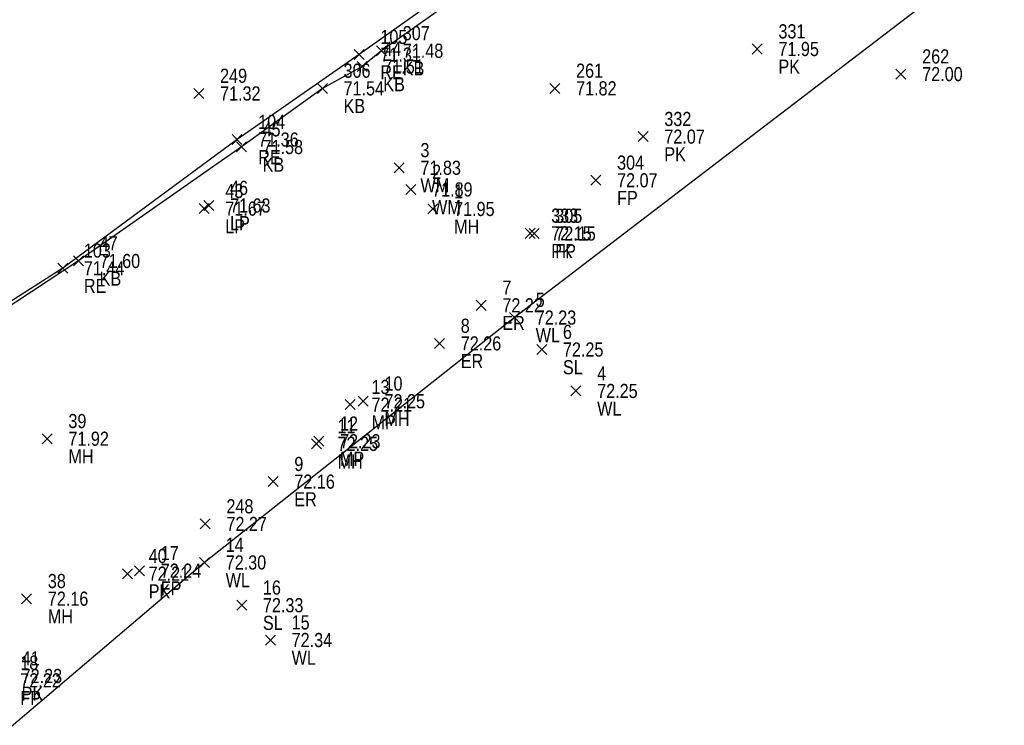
# Model space of a CAD drawing. Header units: feet. Extents: x 663429 to 663605, y 733160 to 733290.
# Tile 28 of 45: x 663527 to 663541, y 733211 to 733221. Entities that reach past the tile are written whole.
import ezdxf

# ---------------------------------------------------------------- set-up
doc = ezdxf.new("R2010")
doc.units = ezdxf.units.FT
doc.header["$MEASUREMENT"] = 0
doc.layers.get('0').update_dxf_attribs({"linetype": 'CONTINUOUS'})
for name, color, linetype in [('KERB', 7, 'CONTINUOUS'), ('LAMPOST', 7, 'CONTINUOUS'), ('MANHOLE', 7, 'CONTINUOUS'), ('MINI PILLAR', 7, 'CONTINUOUS'), ('PNTDESC', 3, 'CONTINUOUS'), ('PNTELEV', 5, 'CONTINUOUS'), ('PNTNO', 7, 'CONTINUOUS'), ('PNTS', 1, 'CONTINUOUS'), ('ROAD EDGE', 1, 'CONTINUOUS'), ('SPOT LEVEL', 7, 'CONTINUOUS'), ('WALL', 7, 'CONTINUOUS'), ('WATER METER', 7, 'CONTINUOUS')]:
    doc.layers.add(name, color=color, linetype=linetype)
doc.styles.add('PTXT', font='ARIALN.TTF', dxfattribs={"width": 0.75})

# ---------------------------------------------------------------- blocks, each defined once
blk = doc.blocks.new('SPT10')
at = {"color": 0, "linetype": 'Continuous'}
for p, q in [((-0.354, -0.354), (0.354, 0.354)), ((0.354, -0.354), (-0.354, 0.354))]:
    blk.add_line(p, q, dxfattribs=at)
blk = doc.blocks.new('SRVPNO2')
at = {"layer": 'PNTDESC', "style": 'PTXT'}
blk.add_attdef('DESC2', (1.5, -1.75), '', height=1, dxfattribs=at)
at = {"layer": 'PNTNO', "style": 'PTXT'}
for tag in ['ELEV2', 'PT#']:
    blk.add_attdef(tag, (1.5, 0.75), '', height=1, dxfattribs=at)

msp = doc.modelspace()

# ---------------------------------------------------------------- linework, layer by layer
at = {"linetype": 'ByBlock'}
for points in [[(663595.333, 733266.443, 71.324), (663578.081, 733252.09, 71.62), (663573.641, 733248.493, 71.636), (663568.948, 733244.461, 71.547), (663564.495, 733241.015, 71.57), (663556.419, 733234.428, 71.933), (663552.066, 733230.916, 71.948), (663547.151, 733226.853, 71.926), (663542.895, 733223.289, 71.934), (663534.343, 733216.748, 72.23), (663529.952, 733213.282, 72.3), (663524.942, 733209.031, 72.237), (663520.673, 733205.554, 72.258), (663513.258, 733203.154, 72.534), (663507.803, 733202.218, 72.557), (663501.626, 733201.165, 72.587), (663496.074, 733200.201, 72.553)], [(663544.285, 733229.186, 71.592), (663542.287, 733227.757, 71.547), (663541.095, 733226.923, 71.492), (663539.613, 733225.637, 71.392), (663538.121, 733224.508, 71.311), (663536.615, 733223.474, 71.339), (663534.522, 733221.984, 71.371), (663532.46, 733220.524, 71.483), (663532.184, 733220.301, 71.505), (663531.621, 733219.992, 71.541), (663530.474, 733219.162, 71.576), (663528.167, 733217.549, 71.6), (663526.178, 733216.245, 71.607), (663524.513, 733215.3, 71.589), (663522.635, 733214.387, 71.632), (663520.694, 733213.656, 71.671), (663518.32, 733212.996, 71.641)]]:
    msp.add_polyline3d(points, dxfattribs=at)
at = {"color": 1, "linetype": 'ByBlock'}
msp.add_polyline3d([(663564.632, 733245.244, 71.335), (663561.469, 733242.626, 71.391), (663558.929, 733240.626, 71.382), (663555.023, 733237.478, 71.501), (663551.955, 733235.209, 71.417), (663549.132, 733233.014, 71.481), (663544.91, 733229.664, 71.523), (663542.532, 733228.085, 71.371), (663539.943, 733226.049, 71.22), (663538.36, 733224.878, 71.031), (663532.143, 733220.47, 71.314), (663530.412, 733219.268, 71.356), (663527.943, 733217.446, 71.44), (663525.247, 733215.724, 71.381), (663522.246, 733214.323, 71.439), (663519.94, 733213.49, 71.441), (663516.997, 733212.866, 71.442)], dxfattribs=at)
at = {"layer": 'KERB'}
for p in [(663532.46, 733220.524, 71.483), (663532.184, 733220.301, 71.505), (663531.621, 733219.992, 71.541), (663530.474, 733219.162, 71.576), (663528.167, 733217.549, 71.6)]:
    msp.add_point(p, dxfattribs=at)
at = {"layer": 'LAMPOST'}
for p in [(663530.013, 733218.334, 71.634), (663529.946, 733218.29, 71.668)]:
    msp.add_point(p, dxfattribs=at)
at = {"layer": 'MANHOLE'}
for p in [(663533.187, 733218.285, 71.952), (663532.201, 733215.564, 72.246), (663527.724, 733215.033, 71.922), (663531.536, 733214.961, 72.247), (663527.433, 733212.769, 72.156)]:
    msp.add_point(p, dxfattribs=at)
at = {"layer": 'MINI PILLAR'}
for p in [(663532.017, 733215.516, 72.21), (663531.571, 733214.998, 72.23)]:
    msp.add_point(p, dxfattribs=at)
at = {"layer": 'PNTS'}
for p in [(663537.78, 733220.549, 71.954), (663539.816, 733220.194, 71.996), (663534.914, 733219.992, 71.819), (663529.872, 733219.92, 71.316), (663536.164, 733219.309, 72.07), (663535.495, 733218.691, 72.073), (663534.562, 733217.94, 72.151), (663534.62, 733217.938, 72.151), (663533.87, 733216.921, 72.221), (663533.281, 733216.382, 72.255), (663530.924, 733214.426, 72.164), (663529.962, 733213.827, 72.268), (663529.032, 733213.165, 72.237), (663528.861, 733213.123, 72.21)]:
    msp.add_point(p, dxfattribs=at)
at = {"layer": 'ROAD EDGE'}
for p in [(663532.143, 733220.47, 71.314), (663530.412, 733219.268, 71.356), (663527.943, 733217.446, 71.44)]:
    msp.add_point(p, dxfattribs=at)
at = {"layer": 'SPOT LEVEL'}
for p in [(663534.728, 733216.295, 72.25), (663530.479, 733212.677, 72.334)]:
    msp.add_point(p, dxfattribs=at)
at = {"layer": 'WALL'}
for p in [(663534.343, 733216.748, 72.23), (663535.213, 733215.709, 72.247), (663529.952, 733213.282, 72.3), (663530.886, 733212.184, 72.343)]:
    msp.add_point(p, dxfattribs=at)
at = {"layer": 'WATER METER'}
for p in [(663532.71, 733218.868, 71.832), (663532.875, 733218.561, 71.89)]:
    msp.add_point(p, dxfattribs=at)

# ---------------------------------------------------------------- block references
at = {"layer": 'KERB'}
ref = msp.add_blockref('SRVPNO2', (663532.46, 733220.524, 71.483), dxfattribs=dict(at, xscale=0.2, yscale=0.2, zscale=0.2))
ref.add_attrib('PT#', '307', (663532.76, 733220.674, 57.187), dxfattribs={"layer": 'PNTNO', "height": 0.2, "style": 'PTXT'})
ref.add_attrib('ELEV2', '71.48', (663532.76, 733220.424, 57.187), dxfattribs={"layer": 'PNTELEV', "height": 0.2, "style": 'PTXT'})
ref.add_attrib('DESC2', 'KB', (663532.76, 733220.174, 57.187), dxfattribs={"layer": 'PNTDESC', "height": 0.2, "style": 'PTXT'})
at = {"layer": 'KERB', "xscale": 0.2, "yscale": 0.2, "zscale": 0.2}
for p in [(663532.46, 733220.524, 71.483), (663532.184, 733220.301, 71.505), (663531.621, 733219.992, 71.541), (663530.474, 733219.162, 71.576), (663528.167, 733217.549, 71.6)]:
    msp.add_blockref('SPT10', p, dxfattribs=at)
at = {"layer": 'KERB'}
ref = msp.add_blockref('SRVPNO2', (663532.184, 733220.301, 71.505), dxfattribs=dict(at, xscale=0.2, yscale=0.2, zscale=0.2))
ref.add_attrib('PT#', '44', (663532.484, 733220.451, 71.505), dxfattribs={"layer": 'PNTNO', "height": 0.2, "style": 'PTXT'})
ref.add_attrib('ELEV2', '71.51', (663532.484, 733220.201, 71.505), dxfattribs={"layer": 'PNTELEV', "height": 0.2, "style": 'PTXT'})
ref.add_attrib('DESC2', 'KB', (663532.484, 733219.951, 71.505), dxfattribs={"layer": 'PNTDESC', "height": 0.2, "style": 'PTXT'})
ref = msp.add_blockref('SRVPNO2', (663531.621, 733219.992, 71.541), dxfattribs=dict(at, xscale=0.2, yscale=0.2, zscale=0.2))
ref.add_attrib('PT#', '306', (663531.921, 733220.142, 57.233), dxfattribs={"layer": 'PNTNO', "height": 0.2, "style": 'PTXT'})
ref.add_attrib('ELEV2', '71.54', (663531.921, 733219.892, 57.233), dxfattribs={"layer": 'PNTELEV', "height": 0.2, "style": 'PTXT'})
ref.add_attrib('DESC2', 'KB', (663531.921, 733219.642, 57.233), dxfattribs={"layer": 'PNTDESC', "height": 0.2, "style": 'PTXT'})
ref = msp.add_blockref('SRVPNO2', (663530.474, 733219.162, 71.576), dxfattribs=dict(at, xscale=0.2, yscale=0.2, zscale=0.2))
ref.add_attrib('PT#', '45', (663530.774, 733219.312, 71.576), dxfattribs={"layer": 'PNTNO', "height": 0.2, "style": 'PTXT'})
ref.add_attrib('ELEV2', '71.58', (663530.774, 733219.062, 71.576), dxfattribs={"layer": 'PNTELEV', "height": 0.2, "style": 'PTXT'})
ref.add_attrib('DESC2', 'KB', (663530.774, 733218.812, 71.576), dxfattribs={"layer": 'PNTDESC', "height": 0.2, "style": 'PTXT'})
ref = msp.add_blockref('SRVPNO2', (663528.167, 733217.549, 71.6), dxfattribs=dict(at, xscale=0.2, yscale=0.2, zscale=0.2))
ref.add_attrib('PT#', '47', (663528.467, 733217.699, 71.6), dxfattribs={"layer": 'PNTNO', "height": 0.2, "style": 'PTXT'})
ref.add_attrib('ELEV2', '71.60', (663528.467, 733217.449, 71.6), dxfattribs={"layer": 'PNTELEV', "height": 0.2, "style": 'PTXT'})
ref.add_attrib('DESC2', 'KB', (663528.467, 733217.199, 71.6), dxfattribs={"layer": 'PNTDESC', "height": 0.2, "style": 'PTXT'})
at = {"layer": 'LAMPOST'}
ref = msp.add_blockref('SRVPNO2', (663529.946, 733218.29, 71.668), dxfattribs=dict(at, xscale=0.2, yscale=0.2, zscale=0.2))
ref.add_attrib('PT#', '43', (663530.246, 733218.44, 71.668), dxfattribs={"layer": 'PNTNO', "height": 0.2, "style": 'PTXT'})
ref.add_attrib('ELEV2', '71.67', (663530.246, 733218.19, 71.668), dxfattribs={"layer": 'PNTELEV', "height": 0.2, "style": 'PTXT'})
ref.add_attrib('DESC2', 'LP', (663530.246, 733217.94, 71.668), dxfattribs={"layer": 'PNTDESC', "height": 0.2, "style": 'PTXT'})
ref = msp.add_blockref('SRVPNO2', (663530.013, 733218.334, 71.634), dxfattribs=dict(at, xscale=0.2, yscale=0.2, zscale=0.2))
ref.add_attrib('PT#', '46', (663530.313, 733218.484, 71.634), dxfattribs={"layer": 'PNTNO', "height": 0.2, "style": 'PTXT'})
ref.add_attrib('ELEV2', '71.63', (663530.313, 733218.234, 71.634), dxfattribs={"layer": 'PNTELEV', "height": 0.2, "style": 'PTXT'})
ref.add_attrib('DESC2', 'LP', (663530.313, 733217.984, 71.634), dxfattribs={"layer": 'PNTDESC', "height": 0.2, "style": 'PTXT'})
at = {"layer": 'LAMPOST', "xscale": 0.2, "yscale": 0.2, "zscale": 0.2}
for p in [(663529.946, 733218.29, 71.668), (663530.013, 733218.334, 71.634)]:
    msp.add_blockref('SPT10', p, dxfattribs=at)
at = {"layer": 'MANHOLE'}
ref = msp.add_blockref('SRVPNO2', (663533.187, 733218.285, 71.952), dxfattribs=dict(at, xscale=0.2, yscale=0.2, zscale=0.2))
ref.add_attrib('PT#', '1', (663533.487, 733218.435, 71.952), dxfattribs={"layer": 'PNTNO', "height": 0.2, "style": 'PTXT'})
ref.add_attrib('ELEV2', '71.95', (663533.487, 733218.185, 71.952), dxfattribs={"layer": 'PNTELEV', "height": 0.2, "style": 'PTXT'})
ref.add_attrib('DESC2', 'MH', (663533.487, 733217.935, 71.952), dxfattribs={"layer": 'PNTDESC', "height": 0.2, "style": 'PTXT'})
at = {"layer": 'MANHOLE', "xscale": 0.2, "yscale": 0.2, "zscale": 0.2}
for p in [(663533.187, 733218.285, 71.952), (663532.201, 733215.564, 72.246), (663527.724, 733215.033, 71.922), (663531.536, 733214.961, 72.247), (663527.433, 733212.769, 72.156)]:
    msp.add_blockref('SPT10', p, dxfattribs=at)
at = {"layer": 'MANHOLE'}
ref = msp.add_blockref('SRVPNO2', (663532.201, 733215.564, 72.246), dxfattribs=dict(at, xscale=0.2, yscale=0.2, zscale=0.2))
ref.add_attrib('PT#', '10', (663532.501, 733215.714, 72.246), dxfattribs={"layer": 'PNTNO', "height": 0.2, "style": 'PTXT'})
ref.add_attrib('ELEV2', '72.25', (663532.501, 733215.464, 72.246), dxfattribs={"layer": 'PNTELEV', "height": 0.2, "style": 'PTXT'})
ref.add_attrib('DESC2', 'MH', (663532.501, 733215.214, 72.246), dxfattribs={"layer": 'PNTDESC', "height": 0.2, "style": 'PTXT'})
ref = msp.add_blockref('SRVPNO2', (663527.724, 733215.033, 71.922), dxfattribs=dict(at, xscale=0.2, yscale=0.2, zscale=0.2))
ref.add_attrib('PT#', '39', (663528.024, 733215.183, 71.922), dxfattribs={"layer": 'PNTNO', "height": 0.2, "style": 'PTXT'})
ref.add_attrib('ELEV2', '71.92', (663528.024, 733214.933, 71.922), dxfattribs={"layer": 'PNTELEV', "height": 0.2, "style": 'PTXT'})
ref.add_attrib('DESC2', 'MH', (663528.024, 733214.683, 71.922), dxfattribs={"layer": 'PNTDESC', "height": 0.2, "style": 'PTXT'})
ref = msp.add_blockref('SRVPNO2', (663531.536, 733214.961, 72.247), dxfattribs=dict(at, xscale=0.2, yscale=0.2, zscale=0.2))
ref.add_attrib('PT#', '11', (663531.836, 733215.111, 72.247), dxfattribs={"layer": 'PNTNO', "height": 0.2, "style": 'PTXT'})
ref.add_attrib('ELEV2', '72.25', (663531.836, 733214.861, 72.247), dxfattribs={"layer": 'PNTELEV', "height": 0.2, "style": 'PTXT'})
ref.add_attrib('DESC2', 'MH', (663531.836, 733214.611, 72.247), dxfattribs={"layer": 'PNTDESC', "height": 0.2, "style": 'PTXT'})
ref = msp.add_blockref('SRVPNO2', (663527.433, 733212.769, 72.156), dxfattribs=dict(at, xscale=0.2, yscale=0.2, zscale=0.2))
ref.add_attrib('PT#', '38', (663527.733, 733212.919, 72.156), dxfattribs={"layer": 'PNTNO', "height": 0.2, "style": 'PTXT'})
ref.add_attrib('ELEV2', '72.16', (663527.733, 733212.669, 72.156), dxfattribs={"layer": 'PNTELEV', "height": 0.2, "style": 'PTXT'})
ref.add_attrib('DESC2', 'MH', (663527.733, 733212.419, 72.156), dxfattribs={"layer": 'PNTDESC', "height": 0.2, "style": 'PTXT'})
at = {"layer": 'MINI PILLAR'}
ref = msp.add_blockref('SRVPNO2', (663532.017, 733215.516, 72.21), dxfattribs=dict(at, xscale=0.2, yscale=0.2, zscale=0.2))
ref.add_attrib('PT#', '13', (663532.317, 733215.666, 72.21), dxfattribs={"layer": 'PNTNO', "height": 0.2, "style": 'PTXT'})
ref.add_attrib('ELEV2', '72.21', (663532.317, 733215.416, 72.21), dxfattribs={"layer": 'PNTELEV', "height": 0.2, "style": 'PTXT'})
ref.add_attrib('DESC2', 'MP', (663532.317, 733215.166, 72.21), dxfattribs={"layer": 'PNTDESC', "height": 0.2, "style": 'PTXT'})
at = {"layer": 'MINI PILLAR', "xscale": 0.2, "yscale": 0.2, "zscale": 0.2}
for p in [(663532.017, 733215.516, 72.21), (663531.571, 733214.998, 72.23)]:
    msp.add_blockref('SPT10', p, dxfattribs=at)
at = {"layer": 'MINI PILLAR'}
ref = msp.add_blockref('SRVPNO2', (663531.571, 733214.998, 72.23), dxfattribs=dict(at, xscale=0.2, yscale=0.2, zscale=0.2))
ref.add_attrib('PT#', '12', (663531.871, 733215.148, 72.23), dxfattribs={"layer": 'PNTNO', "height": 0.2, "style": 'PTXT'})
ref.add_attrib('ELEV2', '72.23', (663531.871, 733214.898, 72.23), dxfattribs={"layer": 'PNTELEV', "height": 0.2, "style": 'PTXT'})
ref.add_attrib('DESC2', 'MP', (663531.871, 733214.648, 72.23), dxfattribs={"layer": 'PNTDESC', "height": 0.2, "style": 'PTXT'})
at = {"layer": 'PNTS'}
ref = msp.add_blockref('SRVPNO2', (663537.78, 733220.549, 71.954), dxfattribs=dict(at, xscale=0.2, yscale=0.2, zscale=0.2))
ref.add_attrib('PT#', '331', (663538.08, 733220.699, 57.563), dxfattribs={"layer": 'PNTNO', "height": 0.2, "style": 'PTXT'})
ref.add_attrib('ELEV2', '71.95', (663538.08, 733220.449, 57.563), dxfattribs={"layer": 'PNTELEV', "height": 0.2, "style": 'PTXT'})
ref.add_attrib('DESC2', 'PK', (663538.08, 733220.199, 57.563), dxfattribs={"layer": 'PNTDESC', "height": 0.2, "style": 'PTXT'})
at = {"layer": 'PNTS', "xscale": 0.2, "yscale": 0.2, "zscale": 0.2}
for p in [(663537.78, 733220.549, 71.954), (663539.816, 733220.194, 71.996), (663529.872, 733219.92, 71.316), (663534.914, 733219.992, 71.819), (663536.164, 733219.309, 72.07), (663535.495, 733218.691, 72.073), (663534.562, 733217.94, 72.151), (663534.62, 733217.938, 72.151), (663533.87, 733216.921, 72.221), (663533.281, 733216.382, 72.255), (663530.924, 733214.426, 72.164), (663529.962, 733213.827, 72.268), (663528.861, 733213.123, 72.21), (663529.032, 733213.165, 72.237)]:
    msp.add_blockref('SPT10', p, dxfattribs=at)
at = {"layer": 'PNTS'}
ref = msp.add_blockref('SRVPNO2', (663539.816, 733220.194, 71.996), dxfattribs=dict(at, xscale=0.2, yscale=0.2, zscale=0.2))
ref.add_attrib('PT#', '262', (663540.116, 733220.344, 57.597), dxfattribs={"layer": 'PNTNO', "height": 0.2, "style": 'PTXT'})
ref.add_attrib('ELEV2', '72.00', (663540.116, 733220.094, 57.597), dxfattribs={"layer": 'PNTELEV', "height": 0.2, "style": 'PTXT'})
ref = msp.add_blockref('SRVPNO2', (663529.872, 733219.92, 71.316), dxfattribs=dict(at, xscale=0.2, yscale=0.2, zscale=0.2))
ref.add_attrib('PT#', '249', (663530.172, 733220.07, 57.053), dxfattribs={"layer": 'PNTNO', "height": 0.2, "style": 'PTXT'})
ref.add_attrib('ELEV2', '71.32', (663530.172, 733219.82, 57.053), dxfattribs={"layer": 'PNTELEV', "height": 0.2, "style": 'PTXT'})
ref = msp.add_blockref('SRVPNO2', (663534.914, 733219.992, 71.819), dxfattribs=dict(at, xscale=0.2, yscale=0.2, zscale=0.2))
ref.add_attrib('PT#', '261', (663535.214, 733220.142, 57.455), dxfattribs={"layer": 'PNTNO', "height": 0.2, "style": 'PTXT'})
ref.add_attrib('ELEV2', '71.82', (663535.214, 733219.892, 57.455), dxfattribs={"layer": 'PNTELEV', "height": 0.2, "style": 'PTXT'})
ref = msp.add_blockref('SRVPNO2', (663536.164, 733219.309, 72.07), dxfattribs=dict(at, xscale=0.2, yscale=0.2, zscale=0.2))
ref.add_attrib('PT#', '332', (663536.464, 733219.459, 57.656), dxfattribs={"layer": 'PNTNO', "height": 0.2, "style": 'PTXT'})
ref.add_attrib('ELEV2', '72.07', (663536.464, 733219.209, 57.656), dxfattribs={"layer": 'PNTELEV', "height": 0.2, "style": 'PTXT'})
ref.add_attrib('DESC2', 'PK', (663536.464, 733218.959, 57.656), dxfattribs={"layer": 'PNTDESC', "height": 0.2, "style": 'PTXT'})
ref = msp.add_blockref('SRVPNO2', (663535.495, 733218.691, 72.073), dxfattribs=dict(at, xscale=0.2, yscale=0.2, zscale=0.2))
ref.add_attrib('PT#', '304', (663535.795, 733218.841, 57.658), dxfattribs={"layer": 'PNTNO', "height": 0.2, "style": 'PTXT'})
ref.add_attrib('ELEV2', '72.07', (663535.795, 733218.591, 57.658), dxfattribs={"layer": 'PNTELEV', "height": 0.2, "style": 'PTXT'})
ref.add_attrib('DESC2', 'FP', (663535.795, 733218.341, 57.658), dxfattribs={"layer": 'PNTDESC', "height": 0.2, "style": 'PTXT'})
ref = msp.add_blockref('SRVPNO2', (663534.562, 733217.94, 72.151), dxfattribs=dict(at, xscale=0.2, yscale=0.2, zscale=0.2))
ref.add_attrib('PT#', '333', (663534.862, 733218.09, 57.72), dxfattribs={"layer": 'PNTNO', "height": 0.2, "style": 'PTXT'})
ref.add_attrib('ELEV2', '72.15', (663534.862, 733217.84, 57.72), dxfattribs={"layer": 'PNTELEV', "height": 0.2, "style": 'PTXT'})
ref.add_attrib('DESC2', 'PK', (663534.862, 733217.59, 57.72), dxfattribs={"layer": 'PNTDESC', "height": 0.2, "style": 'PTXT'})
ref = msp.add_blockref('SRVPNO2', (663534.62, 733217.938, 72.151), dxfattribs=dict(at, xscale=0.2, yscale=0.2, zscale=0.2))
ref.add_attrib('PT#', '305', (663534.92, 733218.088, 57.72), dxfattribs={"layer": 'PNTNO', "height": 0.2, "style": 'PTXT'})
ref.add_attrib('ELEV2', '72.15', (663534.92, 733217.838, 57.72), dxfattribs={"layer": 'PNTELEV', "height": 0.2, "style": 'PTXT'})
ref.add_attrib('DESC2', 'FP', (663534.92, 733217.588, 57.72), dxfattribs={"layer": 'PNTDESC', "height": 0.2, "style": 'PTXT'})
ref = msp.add_blockref('SRVPNO2', (663533.87, 733216.921, 72.221), dxfattribs=dict(at, xscale=0.2, yscale=0.2, zscale=0.2))
ref.add_attrib('PT#', '7', (663534.17, 733217.071, 72.221), dxfattribs={"layer": 'PNTNO', "height": 0.2, "style": 'PTXT'})
ref.add_attrib('ELEV2', '72.22', (663534.17, 733216.821, 72.221), dxfattribs={"layer": 'PNTELEV', "height": 0.2, "style": 'PTXT'})
ref.add_attrib('DESC2', 'ER', (663534.17, 733216.571, 72.221), dxfattribs={"layer": 'PNTDESC', "height": 0.2, "style": 'PTXT'})
ref = msp.add_blockref('SRVPNO2', (663533.281, 733216.382, 72.255), dxfattribs=dict(at, xscale=0.2, yscale=0.2, zscale=0.2))
ref.add_attrib('PT#', '8', (663533.581, 733216.532, 72.255), dxfattribs={"layer": 'PNTNO', "height": 0.2, "style": 'PTXT'})
ref.add_attrib('ELEV2', '72.26', (663533.581, 733216.282, 72.255), dxfattribs={"layer": 'PNTELEV', "height": 0.2, "style": 'PTXT'})
ref.add_attrib('DESC2', 'ER', (663533.581, 733216.032, 72.255), dxfattribs={"layer": 'PNTDESC', "height": 0.2, "style": 'PTXT'})
ref = msp.add_blockref('SRVPNO2', (663530.924, 733214.426, 72.164), dxfattribs=dict(at, xscale=0.2, yscale=0.2, zscale=0.2))
ref.add_attrib('PT#', '9', (663531.224, 733214.576, 72.164), dxfattribs={"layer": 'PNTNO', "height": 0.2, "style": 'PTXT'})
ref.add_attrib('ELEV2', '72.16', (663531.224, 733214.326, 72.164), dxfattribs={"layer": 'PNTELEV', "height": 0.2, "style": 'PTXT'})
ref.add_attrib('DESC2', 'ER', (663531.224, 733214.076, 72.164), dxfattribs={"layer": 'PNTDESC', "height": 0.2, "style": 'PTXT'})
ref = msp.add_blockref('SRVPNO2', (663529.962, 733213.827, 72.268), dxfattribs=dict(at, xscale=0.2, yscale=0.2, zscale=0.2))
ref.add_attrib('PT#', '248', (663530.262, 733213.977, 57.814), dxfattribs={"layer": 'PNTNO', "height": 0.2, "style": 'PTXT'})
ref.add_attrib('ELEV2', '72.27', (663530.262, 733213.727, 57.814), dxfattribs={"layer": 'PNTELEV', "height": 0.2, "style": 'PTXT'})
ref = msp.add_blockref('SRVPNO2', (663528.861, 733213.123, 72.21), dxfattribs=dict(at, xscale=0.2, yscale=0.2, zscale=0.2))
ref.add_attrib('PT#', '40', (663529.161, 733213.273, 72.21), dxfattribs={"layer": 'PNTNO', "height": 0.2, "style": 'PTXT'})
ref.add_attrib('ELEV2', '72.21', (663529.161, 733213.023, 72.21), dxfattribs={"layer": 'PNTELEV', "height": 0.2, "style": 'PTXT'})
ref.add_attrib('DESC2', 'PK', (663529.161, 733212.773, 72.21), dxfattribs={"layer": 'PNTDESC', "height": 0.2, "style": 'PTXT'})
ref = msp.add_blockref('SRVPNO2', (663529.032, 733213.165, 72.237), dxfattribs=dict(at, xscale=0.2, yscale=0.2, zscale=0.2))
ref.add_attrib('PT#', '17', (663529.332, 733213.315, 72.237), dxfattribs={"layer": 'PNTNO', "height": 0.2, "style": 'PTXT'})
ref.add_attrib('ELEV2', '72.24', (663529.332, 733213.065, 72.237), dxfattribs={"layer": 'PNTELEV', "height": 0.2, "style": 'PTXT'})
ref.add_attrib('DESC2', 'FP', (663529.332, 733212.815, 72.237), dxfattribs={"layer": 'PNTDESC', "height": 0.2, "style": 'PTXT'})
ref = msp.add_blockref('SRVPNO2', (663527.043, 733211.613, 72.221), dxfattribs=dict(at, xscale=0.2, yscale=0.2, zscale=0.2))
ref.add_attrib('PT#', '18', (663527.343, 733211.763, 72.221), dxfattribs={"layer": 'PNTNO', "height": 0.2, "style": 'PTXT'})
ref.add_attrib('ELEV2', '72.22', (663527.343, 733211.513, 72.221), dxfattribs={"layer": 'PNTELEV', "height": 0.2, "style": 'PTXT'})
ref.add_attrib('DESC2', 'FP', (663527.343, 733211.263, 72.221), dxfattribs={"layer": 'PNTDESC', "height": 0.2, "style": 'PTXT'})
ref = msp.add_blockref('SRVPNO2', (663527.062, 733211.675, 72.228), dxfattribs=dict(at, xscale=0.2, yscale=0.2, zscale=0.2))
ref.add_attrib('PT#', '41', (663527.362, 733211.825, 72.228), dxfattribs={"layer": 'PNTNO', "height": 0.2, "style": 'PTXT'})
ref.add_attrib('ELEV2', '72.23', (663527.362, 733211.575, 72.228), dxfattribs={"layer": 'PNTELEV', "height": 0.2, "style": 'PTXT'})
ref.add_attrib('DESC2', 'PK', (663527.362, 733211.325, 72.228), dxfattribs={"layer": 'PNTDESC', "height": 0.2, "style": 'PTXT'})
at = {"layer": 'ROAD EDGE'}
ref = msp.add_blockref('SRVPNO2', (663532.143, 733220.47, 71.314), dxfattribs=dict(at, xscale=0.2, yscale=0.2, zscale=0.2))
ref.add_attrib('PT#', '105', (663532.443, 733220.62, 71.314), dxfattribs={"layer": 'PNTNO', "height": 0.2, "style": 'PTXT'})
ref.add_attrib('ELEV2', '71.31', (663532.443, 733220.37, 71.314), dxfattribs={"layer": 'PNTELEV', "height": 0.2, "style": 'PTXT'})
ref.add_attrib('DESC2', 'RE', (663532.443, 733220.12, 71.314), dxfattribs={"layer": 'PNTDESC', "height": 0.2, "style": 'PTXT'})
at = {"layer": 'ROAD EDGE', "xscale": 0.2, "yscale": 0.2, "zscale": 0.2}
for p in [(663532.143, 733220.47, 71.314), (663530.412, 733219.268, 71.356), (663527.943, 733217.446, 71.44)]:
    msp.add_blockref('SPT10', p, dxfattribs=at)
at = {"layer": 'ROAD EDGE'}
ref = msp.add_blockref('SRVPNO2', (663530.412, 733219.268, 71.356), dxfattribs=dict(at, xscale=0.2, yscale=0.2, zscale=0.2))
ref.add_attrib('PT#', '104', (663530.712, 733219.418, 71.356), dxfattribs={"layer": 'PNTNO', "height": 0.2, "style": 'PTXT'})
ref.add_attrib('ELEV2', '71.36', (663530.712, 733219.168, 71.356), dxfattribs={"layer": 'PNTELEV', "height": 0.2, "style": 'PTXT'})
ref.add_attrib('DESC2', 'RE', (663530.712, 733218.918, 71.356), dxfattribs={"layer": 'PNTDESC', "height": 0.2, "style": 'PTXT'})
ref = msp.add_blockref('SRVPNO2', (663527.943, 733217.446, 71.44), dxfattribs=dict(at, xscale=0.2, yscale=0.2, zscale=0.2))
ref.add_attrib('PT#', '103', (663528.243, 733217.596, 71.44), dxfattribs={"layer": 'PNTNO', "height": 0.2, "style": 'PTXT'})
ref.add_attrib('ELEV2', '71.44', (663528.243, 733217.346, 71.44), dxfattribs={"layer": 'PNTELEV', "height": 0.2, "style": 'PTXT'})
ref.add_attrib('DESC2', 'RE', (663528.243, 733217.096, 71.44), dxfattribs={"layer": 'PNTDESC', "height": 0.2, "style": 'PTXT'})
at = {"layer": 'SPOT LEVEL'}
ref = msp.add_blockref('SRVPNO2', (663534.728, 733216.295, 72.25), dxfattribs=dict(at, xscale=0.2, yscale=0.2, zscale=0.2))
ref.add_attrib('PT#', '6', (663535.028, 733216.445, 72.25), dxfattribs={"layer": 'PNTNO', "height": 0.2, "style": 'PTXT'})
ref.add_attrib('ELEV2', '72.25', (663535.028, 733216.195, 72.25), dxfattribs={"layer": 'PNTELEV', "height": 0.2, "style": 'PTXT'})
ref.add_attrib('DESC2', 'SL', (663535.028, 733215.945, 72.25), dxfattribs={"layer": 'PNTDESC', "height": 0.2, "style": 'PTXT'})
at = {"layer": 'SPOT LEVEL', "xscale": 0.2, "yscale": 0.2, "zscale": 0.2}
for p in [(663534.728, 733216.295, 72.25), (663530.479, 733212.677, 72.334)]:
    msp.add_blockref('SPT10', p, dxfattribs=at)
at = {"layer": 'SPOT LEVEL'}
ref = msp.add_blockref('SRVPNO2', (663530.479, 733212.677, 72.334), dxfattribs=dict(at, xscale=0.2, yscale=0.2, zscale=0.2))
ref.add_attrib('PT#', '16', (663530.779, 733212.827, 72.334), dxfattribs={"layer": 'PNTNO', "height": 0.2, "style": 'PTXT'})
ref.add_attrib('ELEV2', '72.33', (663530.779, 733212.577, 72.334), dxfattribs={"layer": 'PNTELEV', "height": 0.2, "style": 'PTXT'})
ref.add_attrib('DESC2', 'SL', (663530.779, 733212.327, 72.334), dxfattribs={"layer": 'PNTDESC', "height": 0.2, "style": 'PTXT'})
at = {"layer": 'WALL'}
ref = msp.add_blockref('SRVPNO2', (663534.343, 733216.748, 72.23), dxfattribs=dict(at, xscale=0.2, yscale=0.2, zscale=0.2))
ref.add_attrib('PT#', '5', (663534.643, 733216.898, 72.23), dxfattribs={"layer": 'PNTNO', "height": 0.2, "style": 'PTXT'})
ref.add_attrib('ELEV2', '72.23', (663534.643, 733216.648, 72.23), dxfattribs={"layer": 'PNTELEV', "height": 0.2, "style": 'PTXT'})
ref.add_attrib('DESC2', 'WL', (663534.643, 733216.398, 72.23), dxfattribs={"layer": 'PNTDESC', "height": 0.2, "style": 'PTXT'})
at = {"layer": 'WALL', "xscale": 0.2, "yscale": 0.2, "zscale": 0.2}
for p in [(663534.343, 733216.748, 72.23), (663535.213, 733215.709, 72.247), (663529.952, 733213.282, 72.3), (663530.886, 733212.184, 72.343)]:
    msp.add_blockref('SPT10', p, dxfattribs=at)
at = {"layer": 'WALL'}
ref = msp.add_blockref('SRVPNO2', (663535.213, 733215.709, 72.247), dxfattribs=dict(at, xscale=0.2, yscale=0.2, zscale=0.2))
ref.add_attrib('PT#', '4', (663535.513, 733215.859, 72.247), dxfattribs={"layer": 'PNTNO', "height": 0.2, "style": 'PTXT'})
ref.add_attrib('ELEV2', '72.25', (663535.513, 733215.609, 72.247), dxfattribs={"layer": 'PNTELEV', "height": 0.2, "style": 'PTXT'})
ref.add_attrib('DESC2', 'WL', (663535.513, 733215.359, 72.247), dxfattribs={"layer": 'PNTDESC', "height": 0.2, "style": 'PTXT'})
ref = msp.add_blockref('SRVPNO2', (663529.952, 733213.282, 72.3), dxfattribs=dict(at, xscale=0.2, yscale=0.2, zscale=0.2))
ref.add_attrib('PT#', '14', (663530.252, 733213.432, 72.3), dxfattribs={"layer": 'PNTNO', "height": 0.2, "style": 'PTXT'})
ref.add_attrib('ELEV2', '72.30', (663530.252, 733213.182, 72.3), dxfattribs={"layer": 'PNTELEV', "height": 0.2, "style": 'PTXT'})
ref.add_attrib('DESC2', 'WL', (663530.252, 733212.932, 72.3), dxfattribs={"layer": 'PNTDESC', "height": 0.2, "style": 'PTXT'})
ref = msp.add_blockref('SRVPNO2', (663530.886, 733212.184, 72.343), dxfattribs=dict(at, xscale=0.2, yscale=0.2, zscale=0.2))
ref.add_attrib('PT#', '15', (663531.186, 733212.334, 72.343), dxfattribs={"layer": 'PNTNO', "height": 0.2, "style": 'PTXT'})
ref.add_attrib('ELEV2', '72.34', (663531.186, 733212.084, 72.343), dxfattribs={"layer": 'PNTELEV', "height": 0.2, "style": 'PTXT'})
ref.add_attrib('DESC2', 'WL', (663531.186, 733211.834, 72.343), dxfattribs={"layer": 'PNTDESC', "height": 0.2, "style": 'PTXT'})
at = {"layer": 'WATER METER'}
ref = msp.add_blockref('SRVPNO2', (663532.71, 733218.868, 71.832), dxfattribs=dict(at, xscale=0.2, yscale=0.2, zscale=0.2))
ref.add_attrib('PT#', '3', (663533.01, 733219.018, 71.832), dxfattribs={"layer": 'PNTNO', "height": 0.2, "style": 'PTXT'})
ref.add_attrib('ELEV2', '71.83', (663533.01, 733218.768, 71.832), dxfattribs={"layer": 'PNTELEV', "height": 0.2, "style": 'PTXT'})
ref.add_attrib('DESC2', 'WM', (663533.01, 733218.518, 71.832), dxfattribs={"layer": 'PNTDESC', "height": 0.2, "style": 'PTXT'})
at = {"layer": 'WATER METER', "xscale": 0.2, "yscale": 0.2, "zscale": 0.2}
for p in [(663532.71, 733218.868, 71.832), (663532.875, 733218.561, 71.89)]:
    msp.add_blockref('SPT10', p, dxfattribs=at)
at = {"layer": 'WATER METER'}
ref = msp.add_blockref('SRVPNO2', (663532.875, 733218.561, 71.89), dxfattribs=dict(at, xscale=0.2, yscale=0.2, zscale=0.2))
ref.add_attrib('PT#', '2', (663533.175, 733218.711, 71.89), dxfattribs={"layer": 'PNTNO', "height": 0.2, "style": 'PTXT'})
ref.add_attrib('ELEV2', '71.89', (663533.175, 733218.461, 71.89), dxfattribs={"layer": 'PNTELEV', "height": 0.2, "style": 'PTXT'})
ref.add_attrib('DESC2', 'WM', (663533.175, 733218.211, 71.89), dxfattribs={"layer": 'PNTDESC', "height": 0.2, "style": 'PTXT'})

doc.saveas('drawing.dxf')
